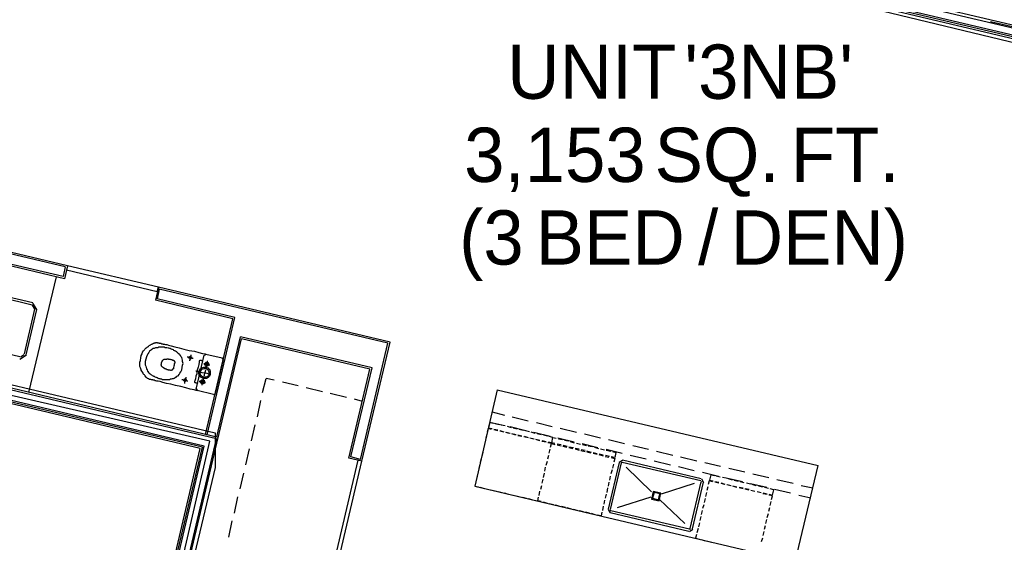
# Model space of a CAD drawing. Header units: feet. Extents: x -79 to 198, y -22 to 181.
# Tile 17 of 164: x 80 to 110, y 62 to 78. Entities that reach past the tile are written whole.
import ezdxf
from ezdxf.enums import TextEntityAlignment as Align

# ---------------------------------------------------------------- set-up
doc = ezdxf.new("R2010")
doc.units = ezdxf.units.FT
for name, color, linetype in [('A-AREA-COMUN', 252, 'CONTINUOUS'), ('A-AREA-UNIDAD', 30, 'CONTINUOUS'), ('A-LINEA', 7, 'CONTINUOUS'), ('A-TEXTO-PDF', 3, 'CONTINUOUS')]:
    doc.layers.add(name, color=color, linetype=linetype)

msp = doc.modelspace()

# ---------------------------------------------------------------- linework, layer by layer
at = {"layer": 'A-AREA-COMUN'}
msp.add_lwpolyline([(84.48, 60.96), (85.44, 65.12), (73.6, 67.84)], dxfattribs=at)
at = {"layer": 'A-AREA-UNIDAD'}
for points in [[(116.288, 75.6444), (104.448, 78.4889)], [(73.792, 68.16), (85.6, 65.3689), (85.6, 64.32), (84.608, 60.16)]]:
    msp.add_lwpolyline(points, dxfattribs=at)
at = {"layer": 'A-LINEA'}
for p, q in [((65.7867, 88.1511), (117.4, 75.9378)), ((65.7867, 88.1511), (117.4, 75.9378)), ((65.72, 87.8578), (117.3333, 75.6578)), ((65.72, 87.8578), (117.3333, 75.6578)), ((65.7733, 88.0578), (117.3733, 75.8578)), ((65.7733, 88.0578), (117.3733, 75.8578)), ((65.6933, 87.7644), (117.3067, 75.5511)), ((65.6933, 87.7644), (117.3067, 75.5511)), ((65.7067, 87.8044), (117.32, 75.6044)), ((65.7067, 87.8044), (117.32, 75.6044)), ((109.12, 77.8444), (110.3467, 77.5644)), ((81.12, 70.4311), (78.2933, 71.1111)), ((81.0533, 70.4044), (78.3333, 71.0444)), ((80.9867, 70.1111), (78.8, 70.6178)), ((81.0267, 70.0444), (78.84, 70.5644)), ((81.0533, 70.4044), (80.9867, 70.1111)), ((81.12, 70.4311), (81.0267, 70.0444)), ((79.9467, 66.5911), (80.7867, 70.0978)), ((83.88, 69.7911), (83.7867, 69.3911)), ((83.9067, 69.7244), (83.84, 69.4311)), ((90.9067, 68.1244), (83.88, 69.7911)), ((90.84, 68.0844), (83.9067, 69.7244)), ((80.0533, 69.2444), (79.1067, 69.4711)), ((80.0667, 69.3111), (79.12, 69.5378)), ((80.1955, 69.1061), (80.0717, 69.3066)), ((86.2, 68.8711), (83.84, 69.4311)), ((79.8133, 67.7644), (80.1333, 69.1244)), ((79.8667, 67.7378), (80.1867, 69.1111)), ((80.1306, 69.1214), (80.0564, 69.2418)), ((85.36, 65.3111), (86.2, 68.8711)), ((85.6533, 65.2444), (86.3733, 68.2844)), ((85.68, 65.1778), (86.4, 68.2178)), ((90.36, 67.3378), (86.3733, 68.2844)), ((90.2933, 67.2978), (86.4, 68.2178)), ((90.0533, 64.5111), (90.9067, 68.1244)), ((78.7333, 67.9111), (79.68, 67.6844)), ((90.0133, 64.5644), (90.84, 68.0844)), ((85.1467, 64.8978), (73.6533, 67.6178)), ((85.2133, 64.9378), (73.6667, 67.6578)), ((85.2667, 64.9644), (73.68, 67.7111)), ((79.675, 67.6089), (79.8755, 67.7327)), ((79.6903, 67.6738), (79.8106, 67.7481)), ((85.0267, 66.6978), (85.2667, 67.7244)), ((85.3241, 67.7499), (85.2679, 67.7152)), ((85.32, 67.7511), (85.8133, 67.6444)), ((85.84, 67.5911), (85.6, 66.5644)), ((85.8521, 67.587), (85.8174, 67.6432)), ((89.6533, 64.6044), (90.2933, 67.2978)), ((89.72, 64.6444), (90.36, 67.3378)), ((85.64, 65.1911), (77.5467, 67.1111)), ((85.6933, 65.2311), (77.56, 67.1644)), ((87.04, 66.5911), (87.1467, 67.0178)), ((87.3867, 66.9644), (87.1467, 67.0178)), ((88.12, 66.7911), (87.64, 66.9111)), ((85.0279, 66.7019), (85.0626, 66.6457)), ((85.5467, 66.5378), (85.0533, 66.6578)), ((88.8533, 66.6178), (88.36, 66.7378)), ((94.16, 66.6711), (103.8933, 64.3778)), ((85.5559, 66.5257), (85.6121, 66.5604)), ((86.88, 65.8578), (86.9867, 66.3511)), ((89.5867, 66.4444), (89.0933, 66.5644)), ((90.0667, 66.3244), (89.8267, 66.3911)), ((94, 66.0044), (94.3733, 65.9111)), ((94.6133, 65.8578), (95.0933, 65.7378)), ((86.7067, 65.1244), (86.8133, 65.6178)), ((93.8933, 65.5244), (94, 65.4978)), ((93.9333, 65.6978), (94.2933, 65.6178)), ((94.0533, 65.4844), (94.1733, 65.4578)), ((94.1733, 65.4311), (94.0533, 65.4578)), ((94.2133, 65.6178), (94.0933, 65.6444)), ((94.24, 65.4444), (94.36, 65.4044)), ((94.36, 65.3911), (94.24, 65.4178)), ((94.4, 65.5778), (94.28, 65.6044)), ((94.5867, 65.5244), (94.4667, 65.5644)), ((94.5467, 65.5644), (95.0267, 65.4444)), ((94.76, 65.4844), (94.64, 65.5111)), ((94.9467, 65.4444), (94.8267, 65.4711)), ((95.1333, 65.4044), (95.0133, 65.4311)), ((95.3467, 65.6844), (95.8267, 65.5644)), ((96.0667, 65.5111), (96.56, 65.3911)), ((84.08, 58.5911), (85.64, 65.1911)), ((84.12, 58.5778), (85.6933, 65.2311)), ((93.8, 65.1511), (93.7733, 65.0311)), ((93.84, 65.3244), (93.8133, 65.2044)), ((94.5333, 65.3511), (94.4133, 65.3778)), ((94.4267, 65.3911), (94.5467, 65.3644)), ((94.6, 65.3511), (94.7333, 65.3244)), ((94.72, 65.2978), (94.6, 65.3378)), ((94.7867, 65.3111), (94.9067, 65.2844)), ((94.9067, 65.2578), (94.7867, 65.2844)), ((95.0933, 65.2178), (94.96, 65.2444)), ((94.9733, 65.2711), (95.0933, 65.2311)), ((95.1467, 65.2178), (95.28, 65.1911)), ((95.2667, 65.1778), (95.1467, 65.2044)), ((95.3067, 65.3511), (95.1867, 65.3911)), ((95.2667, 65.3911), (95.76, 65.2711)), ((95.3333, 65.1778), (95.4533, 65.1511)), ((95.4533, 65.1244), (95.3333, 65.1644)), ((95.4933, 65.3111), (95.3733, 65.3378)), ((95.52, 65.1378), (95.64, 65.1111)), ((95.68, 65.2711), (95.56, 65.2978)), ((96, 65.2178), (96.4933, 65.0978)), ((96.0133, 65.1911), (96.1333, 65.1644)), ((96.2, 65.1511), (96.32, 65.1244)), ((96.8, 65.3378), (97.2933, 65.2178)), ((97.5333, 65.1644), (98.0133, 65.0444)), ((83.68, 58.6844), (85.1467, 64.8978)), ((83.7333, 58.6711), (85.2133, 64.9378)), ((83.7867, 58.6711), (85.2667, 64.9644)), ((86.5333, 64.4044), (86.64, 64.8844)), ((93.76, 64.9644), (93.7333, 64.8444)), ((95.64, 65.0844), (95.5067, 65.1111)), ((95.7333, 64.7511), (95.76, 64.8711)), ((95.7333, 64.7511), (95.76, 64.8711)), ((96.0933, 65.0044), (95.9733, 65.0311)), ((95.9733, 65.0044), (96.0933, 64.9778)), ((96.1467, 64.9644), (96.2667, 64.9378)), ((96.28, 64.9511), (96.16, 64.9911)), ((96.4667, 64.9111), (96.3333, 64.9378)), ((96.3333, 64.9244), (96.4533, 64.8978)), ((96.3733, 65.1111), (96.4933, 65.0711)), ((96.64, 64.8711), (96.52, 64.8978)), ((96.52, 64.8844), (96.64, 64.8444)), ((96.56, 65.0578), (96.68, 65.0311)), ((96.6933, 64.8311), (96.8267, 64.8044)), ((96.8267, 64.8311), (96.7067, 64.8578)), ((96.7333, 65.0444), (97.2133, 64.9244)), ((96.7467, 65.0178), (96.8667, 64.9911)), ((97.0133, 64.7778), (96.88, 64.8178)), ((96.92, 64.9778), (97.04, 64.9511)), ((97.1067, 64.9378), (97.2267, 64.8978)), ((97.2933, 64.8844), (97.4133, 64.8578)), ((97.4667, 64.8711), (97.9467, 64.7511)), ((97.4667, 64.8444), (97.6, 64.8178)), ((98.2667, 64.9911), (98.7467, 64.8711)), ((98.9867, 64.8178), (99.48, 64.6978)), ((90.0533, 64.5111), (89.6533, 64.6044)), ((90.0133, 64.5644), (89.72, 64.6444)), ((93.6667, 64.6044), (93.64, 64.4711)), ((93.72, 64.7778), (93.6933, 64.6578)), ((95.6933, 64.5778), (95.72, 64.6978)), ((95.6933, 64.5778), (95.72, 64.6978)), ((96.88, 64.7911), (97, 64.7644)), ((97.1867, 64.7378), (97.0667, 64.7644)), ((97.0667, 64.7511), (97.1867, 64.7244)), ((97.24, 64.7111), (97.3733, 64.6711)), ((97.3733, 64.6978), (97.2533, 64.7244)), ((97.4267, 64.6578), (97.5467, 64.6311)), ((97.56, 64.6578), (97.44, 64.6844)), ((97.72, 64.6178), (97.6133, 64.6444)), ((97.96, 64.5354), (97.8557, 64.4711)), ((100.3467, 63.9778), (97.96, 64.5378)), ((98.1867, 64.6978), (98.68, 64.5778)), ((98.92, 64.5244), (99.4133, 64.4044)), ((99.72, 64.6444), (100.2133, 64.5244)), ((93.5867, 64.2311), (93.56, 64.1111)), ((93.6267, 64.4178), (93.6, 64.2978)), ((95.6, 64.2044), (95.6267, 64.3244)), ((95.6, 64.2044), (95.6267, 64.3244)), ((95.64, 64.3911), (95.68, 64.5111)), ((95.64, 64.3911), (95.68, 64.5111)), ((97.8533, 64.4711), (97.52, 63.0578)), ((97.92, 64.4578), (97.5867, 63.0444)), ((97.64, 64.2444), (97.6, 64.1244)), ((97.68, 64.4178), (97.6533, 64.2978)), ((97.9446, 64.4706), (97.9205, 64.4557)), ((100.3333, 63.9111), (97.9467, 64.4711)), ((98.84, 63.5778), (98.0667, 64.3244)), ((99.6533, 64.3511), (100.1333, 64.2311)), ((100.4533, 64.4711), (100.9333, 64.3644)), ((101.1867, 64.2978), (101.6667, 64.1911)), ((86.36, 63.6711), (86.4667, 64.1511)), ((93.5467, 64.0578), (93.52, 63.9244)), ((95.52, 63.8444), (95.5467, 63.9644)), ((95.52, 63.8444), (95.5467, 63.9644)), ((95.56, 64.0178), (95.5867, 64.1511)), ((95.56, 64.0178), (95.5867, 64.1511)), ((97.5867, 64.0578), (97.56, 63.9378)), ((100.4243, 63.8578), (100.36, 63.9621)), ((100.3867, 64.1778), (100.8667, 64.0578)), ((100.6, 63.9378), (100.7067, 63.9111)), ((100.92, 64.0311), (100.8, 64.0578)), ((101.1067, 63.9911), (100.9867, 64.0178)), ((101.1067, 64.0044), (101.6, 63.8978)), ((101.2933, 63.9378), (101.1733, 63.9778)), ((101.4667, 63.8978), (101.3467, 63.9244)), ((101.9067, 64.1244), (102.4, 64.0178)), ((102.64, 63.9511), (103.1333, 63.8444)), ((93.5067, 63.8711), (93.48, 63.7511)), ((93.48, 63.7511), (93.5867, 63.7378)), ((93.64, 63.7244), (93.76, 63.6844)), ((93.8267, 63.6711), (93.9467, 63.6444)), ((94, 63.6311), (94.1333, 63.6044)), ((95.48, 63.6578), (95.5067, 63.7778)), ((95.48, 63.6578), (95.5067, 63.7778)), ((97.5067, 63.6978), (97.48, 63.5644)), ((97.5467, 63.8711), (97.52, 63.7511)), ((100.1333, 63.8311), (99.1333, 63.5111)), ((100.0133, 62.4711), (100.3467, 63.8844)), ((100.08, 62.4578), (100.4133, 63.8711)), ((100.3595, 63.8732), (100.3446, 63.8972)), ((100.5467, 63.7378), (100.52, 63.6178)), ((100.76, 63.8978), (100.88, 63.8711)), ((100.88, 63.8444), (100.76, 63.8711)), ((100.9467, 63.8578), (101.0667, 63.8178)), ((101.0667, 63.8044), (100.9467, 63.8311)), ((101.24, 63.7644), (101.12, 63.7911)), ((101.1333, 63.8044), (101.2533, 63.7778)), ((101.3067, 63.7644), (101.4267, 63.7378)), ((101.4267, 63.7111), (101.3067, 63.7511)), ((101.4933, 63.7244), (101.6133, 63.6978)), ((101.6133, 63.6711), (101.4933, 63.6978)), ((101.6533, 63.8578), (101.5333, 63.8844)), ((101.7867, 63.6311), (101.6667, 63.6578)), ((101.68, 63.6844), (101.8, 63.6578)), ((101.84, 63.8178), (101.72, 63.8444)), ((101.84, 63.8311), (102.3333, 63.7244)), ((101.8533, 63.6311), (101.9733, 63.6044)), ((102.0133, 63.7644), (101.8933, 63.8044)), ((102.2, 63.7244), (102.08, 63.7511)), ((102.3867, 63.6844), (102.2667, 63.7111)), ((102.5733, 63.6578), (103.0533, 63.5511)), ((103.3733, 63.7778), (103.7333, 63.6978)), ((86.1867, 62.9378), (86.2933, 63.4311)), ((94.1867, 63.5911), (94.3067, 63.5644)), ((94.3733, 63.5511), (94.4933, 63.5111)), ((94.5467, 63.4978), (94.68, 63.4711)), ((94.7333, 63.4578), (94.8533, 63.4311)), ((94.92, 63.4178), (95.04, 63.3911)), ((95.1067, 63.3778), (95.2267, 63.3378)), ((95.4267, 63.4711), (95.4533, 63.6044)), ((95.4267, 63.4711), (95.4533, 63.6044)), ((97.4133, 63.3244), (97.3867, 63.2044)), ((97.4667, 63.5111), (97.4267, 63.3911)), ((98.8133, 63.4178), (97.8, 63.0978)), ((99.8533, 62.6178), (99.08, 63.3511)), ((100.4667, 63.3778), (100.44, 63.2578)), ((100.5067, 63.5644), (100.48, 63.4444)), ((101.9733, 63.5911), (101.8533, 63.6178)), ((102.04, 63.5911), (102.16, 63.5644)), ((102.16, 63.5511), (102.04, 63.5778)), ((102.3467, 63.4978), (102.2133, 63.5244)), ((102.2267, 63.5511), (102.3467, 63.5244)), ((103.3067, 63.4844), (103.6667, 63.4044)), ((95.68, 63.2311), (95.56, 63.2711)), ((95.8667, 63.1911), (95.7333, 63.2178)), ((96.04, 63.1511), (95.92, 63.1778)), ((96.2267, 63.1111), (96.1067, 63.1378)), ((96.4133, 63.0578), (96.28, 63.0978)), ((96.5867, 63.0178), (96.4667, 63.0444)), ((97.3733, 63.1511), (97.3467, 63.0178)), ((97.5223, 63.0444), (97.5867, 62.9401)), ((97.5872, 63.029), (97.6021, 63.005)), ((100.4267, 63.1911), (100.3867, 63.0711)), ((102.4, 62.9911), (102.4267, 63.1111)), ((102.44, 63.1644), (102.4667, 63.2844)), ((96.7733, 62.9778), (96.6533, 63.0044)), ((96.96, 62.9378), (96.84, 62.9644)), ((97.1333, 62.8844), (97.0133, 62.9244)), ((97.3067, 62.8578), (97.2, 62.8711)), ((97.3333, 62.9644), (97.3067, 62.8578)), ((97.5867, 62.9511), (99.9733, 62.3911)), ((97.6, 63.0178), (99.9867, 62.4578)), ((100.3333, 62.8311), (100.3067, 62.7111)), ((100.3733, 63.0178), (100.3467, 62.8978)), ((102.3067, 62.6178), (102.3333, 62.7378)), ((102.3467, 62.8044), (102.3867, 62.9244)), ((86.0133, 62.2044), (86.12, 62.6978)), ((99.9867, 62.3801), (100.091, 62.4445)), ((100.0021, 62.445), (100.0261, 62.4598)), ((100.2533, 62.4711), (100.2133, 62.3378)), ((100.2933, 62.6444), (100.2667, 62.5244)), ((102.2667, 62.4444), (102.2933, 62.5644)), ((100.2, 62.2844), (100.1733, 62.1778)), ((100.1733, 62.1778), (100.28, 62.1511)), ((100.3467, 62.1378), (100.4667, 62.0978)), ((102.1733, 62.0711), (102.2133, 62.1911)), ((102.2267, 62.2578), (102.2533, 62.3778)), ((100.5333, 62.0844), (100.6533, 62.0578))]:
    msp.add_line(p, q, dxfattribs=at)
for points in [[(83.88, 69.7911), (81.12, 70.4311), (81.0933, 70.3111), (83.84, 69.6578), (83.88, 69.7911)], [(85.3067, 65.3244), (86.1333, 68.8311), (83.7867, 69.3911)], [(85.0533, 66.6578), (85.0267, 66.6578), (84.96, 66.6711), (84.84, 66.6978), (84.7067, 66.7378), (84.56, 66.7778), (84.4, 66.8044), (84.2533, 66.8444), (84.12, 66.8711), (84.0133, 66.8978), (83.9333, 66.9244), (83.8667, 66.9378), (83.8267, 66.9378), (83.8, 66.9511), (83.7867, 66.9511), (83.7733, 66.9511), (83.76, 66.9644), (83.7467, 66.9644), (83.7333, 66.9644), (83.72, 66.9644), (83.7067, 66.9778), (83.6933, 66.9778), (83.68, 66.9778), (83.6667, 66.9778), (83.6533, 66.9911), (83.64, 66.9911), (83.6133, 66.9911), (83.6, 66.9911), (83.5867, 67.0044), (83.5733, 67.0044), (83.56, 67.0178), (83.5467, 67.0178), (83.5333, 67.0311), (83.52, 67.0444), (83.5067, 67.0444), (83.4933, 67.0578), (83.4933, 67.0711), (83.48, 67.0978), (83.4667, 67.1111), (83.4533, 67.1244), (83.44, 67.1378), (83.4267, 67.1511), (83.4133, 67.1644), (83.4133, 67.1911), (83.4, 67.2044), (83.3867, 67.2311), (83.3733, 67.2444), (83.36, 67.2711), (83.36, 67.2844), (83.3467, 67.3111), (83.3333, 67.3378), (83.32, 67.3778), (83.32, 67.4178), (83.32, 67.4578), (83.32, 67.5111), (83.3333, 67.5644), (83.3467, 67.6444), (83.36, 67.7111), (83.3867, 67.7644), (83.4, 67.8178), (83.4267, 67.8578), (83.4533, 67.8844), (83.4667, 67.9111), (83.4933, 67.9378), (83.5067, 67.9511), (83.5333, 67.9644), (83.5467, 67.9778), (83.5733, 67.9911), (83.5867, 68.0044), (83.6, 68.0178), (83.6267, 68.0311), (83.64, 68.0444), (83.6533, 68.0444), (83.68, 68.0578), (83.6933, 68.0711), (83.7067, 68.0711), (83.72, 68.0844), (83.7467, 68.0844), (83.76, 68.0978), (83.7733, 68.0978), (83.7867, 68.0978), (83.8, 68.1111), (83.8267, 68.1111), (83.84, 68.1111), (83.8533, 68.0978), (83.8667, 68.0978), (83.88, 68.0978), (83.8933, 68.0978), (83.9067, 68.0844), (83.92, 68.0844), (83.9467, 68.0844), (83.96, 68.0844), (83.9733, 68.0711), (83.9867, 68.0711), (84, 68.0711), (84.0133, 68.0711), (84.0267, 68.0711), (84.0267, 68.0578), (84.04, 68.0578), (84.0667, 68.0578), (84.0933, 68.0444), (84.1333, 68.0444), (84.1867, 68.0311), (84.2667, 68.0044), (84.3733, 67.9778), (84.5067, 67.9511), (84.6533, 67.9111), (84.8133, 67.8711), (84.9733, 67.8444), (85.1067, 67.8044), (85.2133, 67.7778), (85.2933, 67.7644), (85.32, 67.7511)], [(84.6, 67.3511), (84.6133, 67.4178), (84.6267, 67.4711), (84.6133, 67.5378), (84.6133, 67.5778), (84.6, 67.6178), (84.5867, 67.6578), (84.56, 67.6844), (84.5467, 67.7111), (84.52, 67.7378), (84.5067, 67.7644), (84.4933, 67.7778), (84.4667, 67.7911), (84.4533, 67.8044), (84.44, 67.8178), (84.4267, 67.8311), (84.4, 67.8444), (84.3867, 67.8444), (84.3733, 67.8578), (84.3467, 67.8711), (84.3333, 67.8844), (84.3067, 67.8978), (84.2933, 67.8978), (84.2667, 67.9111), (84.24, 67.9244), (84.2267, 67.9244), (84.2, 67.9378), (84.1733, 67.9378), (84.1333, 67.9511), (84.1067, 67.9511), (84.08, 67.9511), (84.0533, 67.9644), (84.0267, 67.9644), (84, 67.9644), (83.9867, 67.9644), (83.96, 67.9644), (83.9333, 67.9644), (83.92, 67.9644), (83.9067, 67.9644), (83.88, 67.9644), (83.8667, 67.9511), (83.84, 67.9511), (83.8267, 67.9511), (83.8133, 67.9511), (83.7867, 67.9511), (83.7733, 67.9378), (83.7467, 67.9244), (83.72, 67.9244), (83.6933, 67.9111), (83.6667, 67.8844), (83.64, 67.8711), (83.6133, 67.8444), (83.5867, 67.8044), (83.56, 67.7644), (83.5333, 67.7244), (83.52, 67.6711), (83.4933, 67.6044), (83.48, 67.5378), (83.48, 67.4844), (83.48, 67.4311), (83.4933, 67.3911), (83.5067, 67.3511), (83.52, 67.3111), (83.5333, 67.2844), (83.5467, 67.2444), (83.56, 67.2311), (83.5733, 67.2044), (83.5867, 67.1911), (83.6, 67.1778), (83.6267, 67.1644), (83.64, 67.1511), (83.6533, 67.1378), (83.6667, 67.1244), (83.68, 67.1244), (83.6933, 67.1111), (83.72, 67.0978), (83.7333, 67.0844), (83.7467, 67.0844), (83.7733, 67.0711), (83.8, 67.0578), (83.8133, 67.0578), (83.84, 67.0444), (83.8667, 67.0311), (83.8933, 67.0178), (83.92, 67.0178), (83.9467, 67.0044), (83.9733, 67.0044), (84, 66.9911), (84.0267, 66.9911), (84.0533, 66.9911), (84.08, 66.9911), (84.0933, 66.9911), (84.12, 66.9911), (84.1467, 66.9911), (84.16, 66.9911), (84.1867, 66.9911), (84.2, 66.9911), (84.2267, 66.9911), (84.24, 67.0044), (84.2667, 67.0044), (84.28, 67.0044), (84.3067, 67.0178), (84.3333, 67.0178), (84.36, 67.0311), (84.3867, 67.0444), (84.4133, 67.0578), (84.44, 67.0844), (84.48, 67.0978), (84.5067, 67.1378), (84.5333, 67.1778), (84.56, 67.2178), (84.5867, 67.2844), (84.6, 67.3511)], [(84.32, 67.3111), (84.32, 67.2978), (84.3067, 67.2978), (84.3067, 67.2844), (84.2933, 67.2711), (84.28, 67.2711), (84.28, 67.2578), (84.2667, 67.2578), (84.2533, 67.2578), (84.24, 67.2711), (84.2267, 67.2711), (84.2133, 67.2711), (84.2, 67.2711), (84.1867, 67.2711), (84.1733, 67.2844), (84.16, 67.2844), (84.1467, 67.2844), (84.1333, 67.2844), (84.12, 67.2978), (84.1067, 67.2978), (84.0933, 67.2978), (84.0933, 67.3111), (84.08, 67.3111), (84.0667, 67.3111), (84.0667, 67.3244), (84.0533, 67.3244), (84.0533, 67.3378), (84.04, 67.3378), (84.0267, 67.3511), (84.0133, 67.3511), (84.0133, 67.3644), (84, 67.3644), (83.9867, 67.3778), (83.9733, 67.3911), (83.9733, 67.4044), (83.96, 67.4311), (83.9733, 67.4578), (83.9733, 67.4978), (83.9867, 67.5244), (84, 67.5511), (84.0133, 67.5778), (84.0267, 67.5911), (84.04, 67.5911), (84.0533, 67.6044), (84.0667, 67.6044), (84.08, 67.6044), (84.0933, 67.6044), (84.1067, 67.6044), (84.12, 67.6044), (84.1333, 67.6044), (84.1333, 67.6178), (84.1467, 67.6178), (84.16, 67.6178), (84.1733, 67.6178), (84.1867, 67.6044), (84.2, 67.6044), (84.2133, 67.6044), (84.2267, 67.6044), (84.24, 67.6044), (84.2533, 67.5911), (84.2667, 67.5911), (84.28, 67.5911), (84.2933, 67.5911), (84.3067, 67.5778), (84.32, 67.5778), (84.3333, 67.5778), (84.3467, 67.5778), (84.3467, 67.5644), (84.36, 67.5511), (84.36, 67.5378), (84.3733, 67.5378), (84.3733, 67.5244), (84.3733, 67.5111), (84.3733, 67.4978), (84.3733, 67.4844), (84.36, 67.4578), (84.36, 67.4178), (84.3467, 67.3911), (84.3333, 67.3511), (84.3333, 67.3244), (84.3333, 67.3111), (84.32, 67.3111)], [(84.7467, 67.6711), (84.76, 67.6711), (84.7733, 67.6711), (84.8, 67.6578), (84.8267, 67.6578), (84.8533, 67.6444), (84.8933, 67.6444), (84.9067, 67.6311), (84.9333, 67.6311)], [(84.8133, 67.6578), (84.8133, 67.6711), (84.8267, 67.6711), (84.8267, 67.6844), (84.84, 67.6844), (84.8533, 67.6844), (84.8667, 67.6844), (84.8667, 67.6711), (84.88, 67.6711), (84.88, 67.6578), (84.88, 67.6444), (84.88, 67.6311), (84.8667, 67.6178), (84.8533, 67.6178), (84.84, 67.6178), (84.8267, 67.6178), (84.8133, 67.6311), (84.8133, 67.6444), (84.8133, 67.6578)], [(84.8667, 67.7378), (84.8667, 67.7244), (84.8667, 67.7111), (84.8533, 67.6844), (84.8533, 67.6578), (84.84, 67.6311), (84.84, 67.6044), (84.8267, 67.5778), (84.8267, 67.5644), (84.8267, 67.5511)], [(85.2267, 67.5511), (85.2133, 67.5511), (85.2, 67.5511), (85.1867, 67.5644), (85.1733, 67.5644), (85.16, 67.5644), (85.1467, 67.5644), (85.1333, 67.5644), (85.12, 67.5511), (85.12, 67.5378), (85.12, 67.5111), (85.1067, 67.4444), (85.08, 67.3644), (85.0533, 67.2711), (85.04, 67.1644), (85.0133, 67.0844), (85, 67.0044), (84.9867, 66.9511), (84.9733, 66.9244), (84.9733, 66.9111), (84.9867, 66.8978), (85, 66.8978), (85.0133, 66.8844), (85.0267, 66.8844), (85.04, 66.8844), (85.0533, 66.8844), (85.0667, 66.8711)], [(85.2933, 67.4711), (85.2933, 67.4844), (85.3067, 67.4978), (85.32, 67.5111), (85.3333, 67.5111), (85.3467, 67.5111), (85.36, 67.5111), (85.3733, 67.5111), (85.3733, 67.4978), (85.3867, 67.4978), (85.4, 67.4844), (85.4, 67.4711), (85.4, 67.4578), (85.4, 67.4444), (85.4, 67.4311), (85.4, 67.4178), (85.3867, 67.4044), (85.3733, 67.4044), (85.36, 67.3911), (85.3467, 67.3911), (85.3333, 67.3911), (85.32, 67.3911), (85.3067, 67.4044), (85.2933, 67.4178), (85.2933, 67.4311), (85.28, 67.4444), (85.28, 67.4578), (85.2933, 67.4711)], [(85.3733, 67.5378), (85.36, 67.5378), (85.36, 67.5111), (85.36, 67.4844), (85.3467, 67.4444), (85.3333, 67.4044), (85.3333, 67.3778), (85.32, 67.3378), (85.32, 67.3244), (85.32, 67.3111)], [(85.0133, 67.2578), (85.0267, 67.2444), (85.0667, 67.2444), (85.1333, 67.2178), (85.2, 67.2044), (85.28, 67.1911), (85.3467, 67.1778), (85.4, 67.1644), (85.4533, 67.1511), (85.4667, 67.1511)], [(85.1067, 67.2311), (85.12, 67.2578), (85.1333, 67.2844), (85.16, 67.3111), (85.1733, 67.3244), (85.2, 67.3378), (85.2267, 67.3511), (85.2533, 67.3644), (85.2933, 67.3644), (85.32, 67.3644), (85.3467, 67.3511), (85.3733, 67.3378), (85.4, 67.3111), (85.4267, 67.2978), (85.44, 67.2711), (85.4533, 67.2444), (85.4533, 67.2044), (85.4533, 67.1778), (85.4533, 67.1511), (85.44, 67.1111), (85.4267, 67.0844), (85.4133, 67.0711), (85.3867, 67.0444), (85.36, 67.0311), (85.3333, 67.0178), (85.3067, 67.0178), (85.2667, 67.0178), (85.24, 67.0178), (85.2133, 67.0311), (85.1867, 67.0444), (85.16, 67.0578), (85.1467, 67.0844), (85.12, 67.1111), (85.12, 67.1378), (85.1067, 67.1644), (85.1067, 67.1911), (85.1067, 67.2311)], [(85.1467, 67.2178), (85.16, 67.2444), (85.1733, 67.2578), (85.1867, 67.2844), (85.2, 67.2978), (85.2267, 67.3111), (85.24, 67.3111), (85.2667, 67.3244), (85.2933, 67.3244), (85.32, 67.3111), (85.3333, 67.3111), (85.36, 67.2978), (85.3733, 67.2844), (85.3867, 67.2711), (85.4, 67.2444), (85.4133, 67.2311), (85.4133, 67.2044), (85.4133, 67.1778), (85.4133, 67.1511), (85.4133, 67.1378), (85.4, 67.1111), (85.3867, 67.0978), (85.36, 67.0711), (85.3467, 67.0711), (85.32, 67.0578), (85.2933, 67.0578), (85.28, 67.0444), (85.2533, 67.0578), (85.2267, 67.0578), (85.2133, 67.0711), (85.1867, 67.0844), (85.1733, 67.1111), (85.16, 67.1244), (85.16, 67.1511), (85.1467, 67.1644), (85.1467, 67.1911), (85.1467, 67.2178)], [(85.2533, 67.4711), (85.28, 67.4711), (85.2933, 67.4578), (85.3333, 67.4578), (85.36, 67.4444), (85.3867, 67.4444), (85.4133, 67.4311), (85.4267, 67.4311), (85.44, 67.4311)], [(85.3067, 67.2711), (85.3067, 67.2578), (85.2933, 67.2444), (85.2933, 67.2178), (85.28, 67.1911), (85.28, 67.1644), (85.2667, 67.1378), (85.2667, 67.1111), (85.2667, 67.0978), (85.2533, 67.0844)], [(85.32, 67.4578), (85.32, 67.4711), (85.3333, 67.4711), (85.3333, 67.4844), (85.3467, 67.4844), (85.36, 67.4844), (85.3733, 67.4711), (85.3733, 67.4578), (85.3733, 67.4444), (85.3733, 67.4311), (85.36, 67.4311), (85.36, 67.4178), (85.3467, 67.4178), (85.3333, 67.4178), (85.3333, 67.4311), (85.32, 67.4311), (85.32, 67.4444), (85.32, 67.4578)], [(84.5867, 66.9911), (84.6, 66.9911), (84.6133, 66.9911), (84.64, 66.9778), (84.6667, 66.9778), (84.6933, 66.9644), (84.72, 66.9644), (84.7467, 66.9511), (84.7733, 66.9511)], [(84.6533, 66.9778), (84.6533, 66.9911), (84.6667, 66.9911), (84.6667, 67.0044), (84.68, 67.0044), (84.6933, 67.0044), (84.7067, 67.0044), (84.7067, 66.9911), (84.72, 66.9911), (84.72, 66.9778), (84.72, 66.9644), (84.72, 66.9511), (84.7067, 66.9511), (84.7067, 66.9378), (84.6933, 66.9378), (84.68, 66.9378), (84.6667, 66.9378), (84.6533, 66.9511), (84.6533, 66.9644), (84.6533, 66.9778)], [(84.7067, 67.0578), (84.7067, 67.0444), (84.7067, 67.0311), (84.6933, 67.0044), (84.6933, 66.9778), (84.68, 66.9511), (84.68, 66.9244), (84.6667, 66.8978), (84.6667, 66.8844), (84.6667, 66.8711)], [(85.12, 66.9378), (85.1333, 66.9378), (85.1467, 66.9378), (85.1733, 66.9244), (85.2, 66.9244), (85.2267, 66.9111), (85.2667, 66.9111), (85.28, 66.8978), (85.3067, 66.8978)], [(85.16, 66.9244), (85.16, 66.9378), (85.1733, 66.9511), (85.1733, 66.9644), (85.1867, 66.9644), (85.2, 66.9778), (85.2133, 66.9778), (85.2267, 66.9778), (85.24, 66.9778), (85.2533, 66.9644), (85.2667, 66.9644), (85.2667, 66.9511), (85.2667, 66.9378), (85.28, 66.9378), (85.28, 66.9244), (85.28, 66.9111), (85.28, 66.8978), (85.2667, 66.8844), (85.2667, 66.8711), (85.2533, 66.8711), (85.24, 66.8578), (85.2267, 66.8578), (85.2133, 66.8578), (85.2, 66.8578), (85.1867, 66.8711), (85.1733, 66.8711), (85.1733, 66.8844), (85.16, 66.8844), (85.16, 66.8978), (85.16, 66.9111), (85.16, 66.9244)], [(85.1867, 66.9244), (85.1867, 66.9378), (85.2, 66.9378), (85.2, 66.9511), (85.2133, 66.9511), (85.2267, 66.9511), (85.24, 66.9378), (85.2533, 66.9244), (85.2533, 66.9111), (85.24, 66.8978), (85.2267, 66.8844), (85.2133, 66.8844), (85.2, 66.8844), (85.2, 66.8978), (85.1867, 66.8978), (85.1867, 66.9111), (85.1867, 66.9244)], [(85.2533, 67.0444), (85.2533, 67.0311), (85.24, 67.0178), (85.24, 66.9911), (85.2267, 66.9511), (85.2133, 66.9111), (85.2133, 66.8844), (85.2, 66.8444), (85.2, 66.8311), (85.2, 66.8178)], [(94.16, 66.6711), (93.48, 63.7511), (103.2, 61.4578), (103.8933, 64.3778)], [(93.9867, 65.4711), (93.88, 65.4978), (93.8533, 65.3911)], [(94.04, 65.6578), (93.9333, 65.6844), (93.8933, 65.5244)], [(95.7067, 65.0978), (95.8133, 65.0711), (95.84, 65.2311), (95.7333, 65.2578)], [(95.9067, 65.0444), (95.8133, 65.0711), (95.84, 65.2311), (95.9467, 65.2044)], [(95.7733, 64.9378), (95.8, 65.0444), (95.6933, 65.0711)], [(95.7733, 64.9378), (95.8, 65.0444), (95.9067, 65.0178)], [(89.4, 61.7511), (90.0533, 64.5111), (89.9333, 64.5378), (89.28, 61.7778), (89.4, 61.7511)], [(97.6133, 64.6178), (97.72, 64.5911), (97.6933, 64.4844)], [(97.6533, 64.8044), (97.76, 64.7778), (97.72, 64.6178)], [(100.7467, 64.0711), (100.64, 64.0978), (100.6, 63.9378)], [(100.6933, 63.8844), (100.5867, 63.9111), (100.56, 63.8044)], [(102.4, 63.5111), (102.5067, 63.4844), (102.5467, 63.6444), (102.44, 63.6711)], [(95.28, 63.3244), (95.3867, 63.3111), (95.4133, 63.4178)], [(95.4933, 63.2844), (95.3867, 63.3111), (95.4133, 63.4178)], [(98.8924, 63.5929), (98.8382, 63.3636), (99.0676, 63.3093), (99.1218, 63.5387), (98.8924, 63.5929)], [(98.9135, 63.5589), (98.8722, 63.3846), (99.0465, 63.3433), (99.0878, 63.5177), (98.9135, 63.5589)], [(102.48, 63.3511), (102.5067, 63.4578), (102.4, 63.4844)]]:
    msp.add_lwpolyline(points, dxfattribs=at)

# ---------------------------------------------------------------- texts
at = {"layer": 'A-TEXTO-PDF'}
for s, p in [('UNIT', (97.0268, 75.4985)), ("'3NB'", (102.3928, 75.4985)), ('3,153', (95.9073, 72.9785)), ('SQ.', (100.8258, 72.9785)), ('FT.', (104.7136, 72.9785)), ('(3', (93.9812, 70.4718)), ('DEN)', (103.9284, 70.4718)), ('BED', (97.583, 70.4718)), ('/', (100.5561, 70.4718))]:
    msp.add_text(s, height=1.646, dxfattribs=at).set_placement(p, align=Align.CENTER)

doc.saveas('drawing.dxf')
